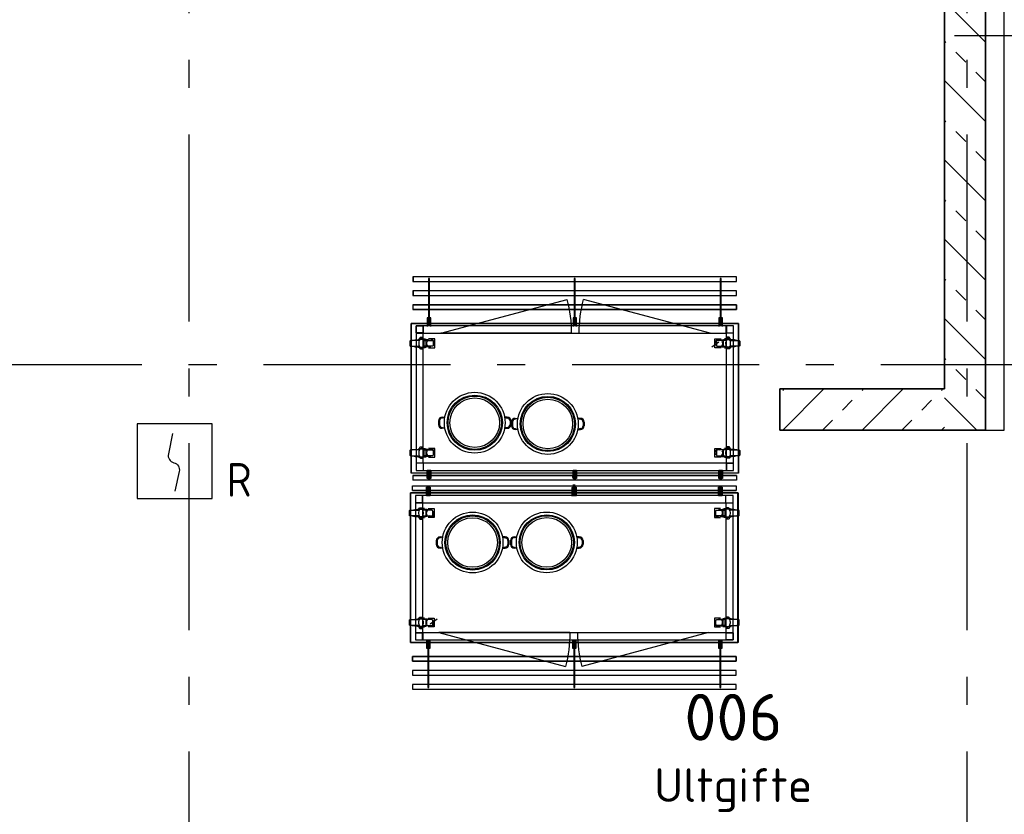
# Model space of a CAD drawing. Header units: millimetres. Extents: x -285236 to 84130, y -470 to 79511.
# Tile 127 of 192: x 14164 to 19428, y 36377 to 40628. Entities that reach past the tile are written whole.
import ezdxf
from ezdxf.enums import TextEntityAlignment as Align

# ---------------------------------------------------------------- set-up
doc = ezdxf.new("R2010")
doc.units = ezdxf.units.MM
doc.linetypes.add('NLRS_stramien', pattern=[1650, 1000, -250, 150, -250])
doc.layers.add('EL6511--', color=3, linetype='Continuous')
doc.layers.add('XREF', color=254, linetype='Continuous')
doc.styles.add('ISOCPEUR_1', font='isocpeur.ttf', dxfattribs={"height": 250})
doc.styles.add('ISOCPEUR_3', font='isocpeur.ttf', dxfattribs={"height": 180})
doc.styles.add('STABICAD-018', font='ISOCP.SHX', dxfattribs={"height": 180})

# ---------------------------------------------------------------- blocks, each defined once
blk = doc.blocks.new('16_10_25_dwg__U139-1948039-Begane grond - BRANDVEILIGHEID - Bereik brandslanghaspels')
at = {"layer": 'XREF', "linetype": 'Continuous', "flags": 128}
blk.add_lwpolyline([(700, 0), (0, 0), (676.1, 181.2)], dxfattribs=at)
at = {"layer": 'XREF', "linetype": 'Continuous'}
blk.add_arc((0.6, 0), 699.4, 360, 15.01, dxfattribs=at)
blk = doc.blocks.new('16_10_25_dwg__U139-1948040-Begane grond - BRANDVEILIGHEID - Bereik brandslanghaspels')
at = {"layer": 'XREF', "linetype": 'Continuous', "flags": 128}
blk.add_lwpolyline([(700, 0), (0, 0), (676.1, 181.2)], dxfattribs=at)
at = {"layer": 'XREF', "linetype": 'Continuous'}
blk.add_arc((0.6, 0), 699.4, 360, 15.01, dxfattribs=at)
blk = doc.blocks.new('VB653ORM')
at = {"color": 0, "linetype": 'Continuous'}
for p, q in [((-2, 2), (-2, -2)), ((2, 2), (-2, 2)), ((2, -2), (2, 2)), ((-2, -2), (2, -2))]:
    blk.add_line(p, q, dxfattribs=at)
blk.add_lwpolyline([(-0.115, 1.468), (-0.337, 0.383, 0.399092), (-0.043, -0.089, -0.403068), (0.246, -0.559), (0.017, -1.602)], format="xyb", dxfattribs=at)
at = {"color": 0, "linetype": 'Continuous', "style": 'STABICAD-018'}
for tag, p in [('CODING1', (-1.221, 12.191)), ('CODING2', (-0.947, 9.731)), ('ARTICLECODE', (0.777, 6.96)), ('FIREPROTECTION_PANEL', (0.777, 4.649)), ('FIREPROTECTION_ZONE', (0.049, 2.882)), ('FIREPROTECTION_HARDWARENUMBER', (5.423, -4.399))]:
    blk.add_attdef(tag, text='', height=1.8, dxfattribs=at).set_placement(p, align=Align.MIDDLE)
blk.add_attdef('TEXT1', (3.46, -3.379), '', height=1.8, dxfattribs=at)

msp = doc.modelspace()

# ---------------------------------------------------------------- hatches: boundary and pattern name
at = {"layer": 'XREF', "lineweight": 9}
h = msp.add_hatch(dxfattribs=at)
h.set_pattern_fill('FP_183', color=256, angle=45, style=0, pattern_type=2)
h.set_pattern_definition([(135, (19327.87, 39657.6), (-212.13, -212.13), []), (135, (19327.87, 39869.74), (-212.13, -212.13), [75, -75])])
h.paths.add_polyline_path([(19107.8696, 38432.6047), (19327.8696, 38432.6047), (19327.8696, 40882.6047), (19107.8696, 40882.6047), (19107.8696, 38652.6047)])
h = msp.add_hatch(dxfattribs=at)
h.set_pattern_fill('FP_324', color=256, angle=45, style=0, pattern_type=2)
h.set_pattern_definition([(45, (18667.87, 38432.6), (-212.13, 212.13), []), (45, (18880, 38432.6), (-212.13, 212.13), [75, -75])])
h.paths.add_polyline_path([(19107.8696, 38432.6047), (19107.8696, 38652.6047), (18227.8696, 38652.6047), (18227.8696, 38432.6047)])

# ---------------------------------------------------------------- linework, layer by layer
at = {"layer": 'XREF', "linetype": 'NLRS_stramien'}
for p, q in [((15067.8696, 77962.7572), (15067.8696, 8370.0218)), ((19227.8696, 77962.7572), (19227.8696, 8370.0218)), ((-47232.6128, 38782.6047), (64223.889, 38782.6047))]:
    msp.add_line(p, q, dxfattribs=at)
at = {"layer": 'XREF', "lineweight": 35}
for p, q in [((19107.8696, 40882.6047), (19107.8696, 38652.6047)), ((19327.8696, 38432.6047), (19327.8696, 40882.6047)), ((19107.8696, 38652.6047), (18227.8696, 38652.6047)), ((18227.8696, 38652.6047), (18227.8696, 38432.6047)), ((18227.8696, 38432.6047), (19327.8696, 38432.6047))]:
    msp.add_line(p, q, dxfattribs=at)
at = {"layer": 'XREF'}
for p, q in [((19427.8696, 38432.6047), (19427.8696, 40882.6047)), ((19161.9749, 40542.6047), (36027.8696, 40542.6047)), ((16402.7643, 38482.0296), (16402.7643, 38462.0296)), ((16407.7643, 38482.0296), (16407.7643, 38462.0296)), ((16786.0227, 38482.0296), (16786.0227, 38462.0296)), ((16791.0227, 38482.0296), (16791.0227, 38462.0296)), ((16793.4695, 38475.2402), (16793.4695, 38455.2402)), ((16798.4695, 38475.2402), (16798.4695, 38455.2402)), ((17176.7279, 38475.2402), (17176.7279, 38455.2402)), ((17181.7279, 38475.2402), (17181.7279, 38455.2402)), ((19327.8696, 38432.6047), (19427.8696, 38432.6047)), ((17996.7759, 38164.6122), (16266.6193, 38164.6122)), ((17118.2476, 38183.0848), (17123.2746, 38183.0848)), ((17132.2703, 38183.0848), (17137.2973, 38183.0848)), ((16264.4184, 38134.7485), (17994.575, 38134.7485)), ((17125.3912, 38085.7737), (17125.3912, 38142.0303)), ((17130.4182, 38142.0303), (17130.4182, 38085.7737)), ((16391.2499, 37841.1569), (16391.2499, 37821.1569)), ((16396.2499, 37841.1569), (16396.2499, 37821.1569)), ((16774.5083, 37841.1569), (16774.5083, 37821.1569)), ((16779.5083, 37841.1569), (16779.5083, 37821.1569)), ((16787.747, 37841.7168), (16787.747, 37821.7168)), ((16792.747, 37841.7168), (16792.747, 37821.7168)), ((17171.0054, 37841.7168), (17171.0054, 37821.7168)), ((17176.0054, 37841.7168), (17176.0054, 37821.7168))]:
    msp.add_line(p, q, dxfattribs=at)
at = {"layer": 'XREF', "linetype": 'Continuous'}
for p, q in [((16303.8403, 38919.7057), (16303.8403, 38924.7327)), ((17901.9013, 38903.3017), (17864.331, 38875.7855)), ((17959.8443, 38919.7057), (17959.8443, 38924.7327)), ((16321.038, 38869.171), (16321.038, 38872.3459)), ((17942.9112, 38869.171), (17942.9112, 38872.3459)), ((16303.8403, 38334.4555), (16303.8403, 38339.4825)), ((17959.8443, 38334.4555), (17959.8443, 38339.4825)), ((16321.038, 38283.9208), (16321.038, 38286.8312)), ((17942.9112, 38283.9208), (17942.9112, 38286.8312)), ((16320.7734, 38255.8754), (16283.2031, 38255.8754)), ((16318.2831, 38015.4399), (16318.2831, 38012.5295)), ((17940.1563, 38015.4399), (17940.1563, 38012.5295)), ((17940.4209, 38043.4853), (17977.9912, 38043.4853)), ((16301.35, 37964.9051), (16301.35, 37959.8781)), ((17957.354, 37964.9051), (17957.354, 37959.8781)), ((16318.2831, 37430.1897), (16318.2831, 37427.0148)), ((16359.293, 37396.0589), (16396.8633, 37423.5752)), ((17940.1563, 37430.1897), (17940.1563, 37427.0148)), ((16301.35, 37379.655), (16301.35, 37374.628)), ((17957.354, 37379.655), (17957.354, 37374.628))]:
    msp.add_line(p, q, dxfattribs=at)
at = {"layer": 'XREF', "flags": 128}
for points in [[(17996.7759, 39227.9053), (17996.7759, 39253.0414), (16266.6193, 39253.0414), (16266.6193, 39227.9053)], [(16267.0638, 39252.6892), (16267.0638, 39227.8188), (17996.8854, 39227.8188), (17996.8854, 39252.6892)], [(17996.7759, 39153.0263), (17996.7759, 39178.1624), (16266.6193, 39178.1624), (16266.6193, 39153.0263)], [(16267.0638, 39177.8132), (16267.0638, 39152.9427), (17996.8854, 39152.9427), (17996.8854, 39177.8132)], [(18006.8302, 39003.268), (18006.8302, 38202.8821), (16256.5647, 38202.8821), (16256.5647, 39003.268)], [(16356.4917, 38172.7974), (16356.4917, 38213.8072), (16347.496, 38213.8072), (16347.496, 38172.7974), (16342.469, 38172.7974), (16342.469, 38218.8342), (16361.5187, 38218.8342), (16361.5187, 38172.7974)], [(17136.4724, 38172.7974), (17136.4724, 38213.8072), (17127.4767, 38213.8072), (17127.4767, 38172.7974), (17122.4497, 38172.7974), (17122.4497, 38218.8342), (17141.4995, 38218.8342), (17141.4995, 38172.7974)], [(17916.4532, 38172.7974), (17916.4532, 38213.8072), (17907.4575, 38213.8072), (17907.4575, 38172.7974), (17902.4305, 38172.7974), (17902.4305, 38218.8342), (17921.4802, 38218.8342), (17921.4802, 38172.7974)], [(16344.7411, 38126.5633), (16344.7411, 38085.5535), (16353.7368, 38085.5535), (16353.7368, 38126.5633), (16358.7638, 38126.5633), (16358.7638, 38080.5264), (16339.7141, 38080.5264), (16339.7141, 38126.5633)], [(17124.7219, 38126.5633), (17124.7219, 38085.5535), (17133.7176, 38085.5535), (17133.7176, 38126.5633), (17138.7446, 38126.5633), (17138.7446, 38080.5264), (17119.6948, 38080.5264), (17119.6948, 38126.5633)], [(17904.7026, 38126.5633), (17904.7026, 38085.5535), (17913.6983, 38085.5535), (17913.6983, 38126.5633), (17918.7253, 38126.5633), (17918.7253, 38080.5264), (17899.6756, 38080.5264), (17899.6756, 38126.5633)], [(16254.3641, 37296.0926), (16254.3641, 38096.4786), (18004.6296, 38096.4786), (18004.6296, 37296.0926)], [(17994.1305, 37121.5475), (17994.1305, 37146.418), (16264.3089, 37146.418), (16264.3089, 37121.5475)], [(16264.4184, 37146.3344), (16264.4184, 37121.1982), (17994.575, 37121.1982), (17994.575, 37146.3344)], [(17994.1305, 37046.6714), (17994.1305, 37071.5419), (16264.3089, 37071.5419), (16264.3089, 37046.6714)], [(16264.4184, 37071.4554), (16264.4184, 37046.3192), (17994.575, 37046.3192), (17994.575, 37071.4554)]]:
    msp.add_lwpolyline(points, close=True, dxfattribs=at)
for points in [[(16354.375, 38993.9304), (16354.375, 39243.1644), (16349.348, 39243.1644), (16349.348, 38993.9304)], [(17134.3558, 38993.9304), (17134.3558, 39243.1644), (17129.3288, 39243.1644), (17129.3288, 38993.9304)], [(17914.3366, 38993.9304), (17914.3366, 39243.1644), (17909.3096, 39243.1644), (17909.3096, 38993.9304)], [(16267.0638, 39077.8021), (16267.0638, 39102.9372), (17996.8854, 39102.9372), (17996.7759, 39077.8826), (17996.7759, 39103.2833), (16266.6193, 39103.2833), (16266.6193, 39077.8826), (17996.7759, 39077.8826), (16267.0638, 39077.8826)], [(16347.496, 38992.3429), (16347.496, 39033.3527), (16342.469, 39033.3527), (16342.469, 38987.3159)], [(16361.5187, 38987.3159), (16361.5187, 39033.3527), (16356.4917, 39033.3527), (16356.4917, 38992.3429)], [(17127.4767, 38992.3429), (17127.4767, 39033.3527), (17122.4497, 39033.3527), (17122.4497, 38987.3159)], [(17141.4995, 38987.3159), (17141.4995, 39033.3527), (17136.4724, 39033.3527), (17136.4724, 38992.3429)], [(17907.4575, 38992.3429), (17907.4575, 39033.3527), (17902.4305, 39033.3527), (17902.4305, 38987.3159)], [(17921.4802, 38987.3159), (17921.4802, 39033.3527), (17916.4532, 39033.3527), (17916.4532, 38992.3429)], [(16422.7643, 38502.0296), (16437.1207, 38502.0296), (16422.7643, 38497.0296)], [(16771.0227, 38502.0296), (16756.6664, 38502.0296), (16771.0227, 38497.0296)], [(16813.4695, 38495.2402), (16827.8259, 38495.2402), (16813.4695, 38490.2402)], [(17161.7279, 38495.2402), (17147.3716, 38495.2402), (17161.7279, 38490.2402)], [(16422.7643, 38447.0296), (16437.1207, 38442.0296), (16422.7643, 38442.0296)], [(16771.0227, 38447.0296), (16756.6664, 38442.0296), (16771.0227, 38442.0296)], [(16813.4695, 38440.2402), (16827.8259, 38435.2402), (16813.4695, 38435.2402)], [(17161.7279, 38440.2402), (17147.3716, 38435.2402), (17161.7279, 38435.2402)], [(17996.8854, 38190.0934), (17996.8854, 38164.9583), (16267.0638, 38164.9583), (16267.0638, 38190.0934), (17996.7759, 38190.0934), (16266.6193, 38190.0934)], [(16349.348, 38164.6122), (16349.348, 38212.2197), (16354.375, 38212.2197), (16354.375, 38164.6122)], [(17129.3288, 38164.6122), (17129.3288, 38212.2197), (17134.3558, 38212.2197), (17134.3558, 38164.6122)], [(17909.3096, 38164.6122), (17909.3096, 38212.2197), (17914.3366, 38212.2197), (17914.3366, 38164.6122)], [(16264.3089, 38109.2673), (16264.3089, 38134.4023), (17994.1305, 38134.4023), (17994.1305, 38109.2673), (16264.4184, 38109.2673), (17994.575, 38109.2673)], [(16351.8847, 38134.7485), (16351.8847, 38087.1409), (16346.8577, 38087.1409), (16346.8577, 38134.7485)], [(17118.2476, 38079.1592), (17118.2476, 38125.196), (17123.2746, 38125.196), (17123.2746, 38084.1862)], [(17131.8655, 38134.7485), (17131.8655, 38087.1409), (17126.8385, 38087.1409), (17126.8385, 38134.7485)], [(17132.2703, 38084.1862), (17132.2703, 38125.196), (17137.2973, 38125.196), (17137.2973, 38079.1592)], [(17911.8463, 38134.7485), (17911.8463, 38087.1409), (17906.8192, 38087.1409), (17906.8192, 38134.7485)], [(16411.2499, 37861.1569), (16425.6063, 37861.1569), (16411.2499, 37856.1569)], [(16759.5083, 37861.1569), (16745.152, 37861.1569), (16759.5083, 37856.1569)], [(16807.747, 37861.7168), (16822.1034, 37861.7168), (16807.747, 37856.7168)], [(17156.0054, 37861.7168), (17141.6491, 37861.7168), (17156.0054, 37856.7168)], [(16411.2499, 37806.1569), (16425.6063, 37801.1569), (16411.2499, 37801.1569)], [(16759.5083, 37806.1569), (16745.152, 37801.1569), (16759.5083, 37801.1569)], [(16807.747, 37806.7168), (16822.1034, 37801.7168), (16807.747, 37801.7168)], [(17156.0054, 37806.7168), (17141.6491, 37801.7168), (17156.0054, 37801.7168)], [(16339.7141, 37312.0448), (16339.7141, 37266.008), (16344.7411, 37266.008), (16344.7411, 37307.0178)], [(16346.8577, 37305.4303), (16346.8577, 37056.1963), (16351.8847, 37056.1963), (16351.8847, 37305.4303)], [(16353.7368, 37307.0178), (16353.7368, 37266.008), (16358.7638, 37266.008), (16358.7638, 37312.0448)], [(17119.6948, 37312.0448), (17119.6948, 37266.008), (17124.7219, 37266.008), (17124.7219, 37307.0178)], [(17126.8385, 37305.4303), (17126.8385, 37056.1963), (17131.8655, 37056.1963), (17131.8655, 37305.4303)], [(17133.7176, 37307.0178), (17133.7176, 37266.008), (17138.7446, 37266.008), (17138.7446, 37312.0448)], [(17899.6756, 37312.0448), (17899.6756, 37266.008), (17904.7026, 37266.008), (17904.7026, 37307.0178)], [(17906.8192, 37305.4303), (17906.8192, 37056.1963), (17911.8463, 37056.1963), (17911.8463, 37305.4303)], [(17913.6983, 37307.0178), (17913.6983, 37266.008), (17918.7253, 37266.008), (17918.7253, 37312.0448)], [(17994.1305, 37221.5586), (17994.1305, 37196.4235), (16264.3089, 37196.4235), (16264.4184, 37221.4781), (16264.4184, 37196.0774), (17994.575, 37196.0774), (17994.575, 37221.4781), (16264.4184, 37221.4781), (17994.1305, 37221.4781)]]:
    msp.add_lwpolyline(points, dxfattribs=at)
at = {"layer": 'XREF', "lineweight": 25, "flags": 128}
for points in [[(16257.0097, 39003.3128), (16257.0097, 38203.224), (18006.9394, 38203.224), (18006.9394, 39003.3128)], [(18004.1846, 37296.0478), (18004.1846, 38096.1366), (16254.2549, 38096.1366), (16254.2549, 37296.0478)]]:
    msp.add_lwpolyline(points, close=True, dxfattribs=at)
at = {"layer": 'XREF', "linetype": 'Continuous', "flags": 128}
for points in [[(16281.8802, 38950.9261), (16321.8318, 38950.9261), (16321.8318, 38990.8776)], [(16321.8318, 38255.8754), (16321.8318, 38950.9261), (17941.8529, 38950.9261), (17941.8529, 38255.8754), (16321.8318, 38255.8754), (16321.8318, 38218.3051)], [(17981.8044, 38950.9261), (17941.8529, 38950.9261), (17941.8529, 38990.8776)], [(16302.5174, 38911.5037), (16254.8931, 38911.5037), (16254.0994, 38911.5037), (16253.3056, 38911.2391), (16252.5119, 38910.71), (16251.7182, 38910.1808), (16251.189, 38909.6517), (16250.6598, 38908.8579), (16250.3953, 38908.0642), (16250.1307, 38907.2704), (16249.8661, 38906.4767), (16249.8661, 38885.5749), (16250.1307, 38884.5166), (16250.3953, 38883.7228), (16250.6598, 38882.9291), (16251.189, 38882.4), (16251.7182, 38881.6062), (16252.5119, 38881.0771), (16253.3056, 38880.8125), (16254.0994, 38880.5479), (16254.8931, 38880.5479), (16302.5174, 38880.5479)], [(16265.7409, 38911.5037), (16278.7053, 38914.4141), (16304.1049, 38914.4141)], [(16294.0509, 38877.3729), (16294.0509, 38875.5209), (16337.7065, 38875.5209), (16337.7065, 38916.5307), (16294.0509, 38916.5307), (16294.0509, 38914.4141)], [(16299.0779, 38917.3245), (16299.0779, 38919.7057), (16331.6212, 38919.7057)], [(16305.1632, 38875.5209), (16302.2529, 38880.8125), (16300.4008, 38886.8978), (16299.3425, 38892.9831), (16299.3425, 38899.0685), (16300.4008, 38905.1538), (16302.2529, 38910.9746), (16305.1632, 38916.5307)], [(16312.5715, 38924.7327), (16311.7777, 38925.5264), (16310.7194, 38926.0556), (16309.9257, 38926.5847), (16308.8674, 38926.5847), (16307.5445, 38926.5847), (16306.4861, 38926.5847), (16305.6924, 38926.0556), (16304.6341, 38925.5264), (16303.8403, 38924.7327), (16304.6341, 38926.3202), (16305.4278, 38927.6431), (16306.4861, 38928.7014), (16318.3922, 38928.7014), (16319.4505, 38927.6431), (16320.2443, 38926.3202), (16321.038, 38924.7327)], [(16321.038, 38919.7057), (16321.038, 38924.7327), (16320.2443, 38925.5264), (16319.186, 38926.0556), (16318.3922, 38926.5847), (16317.3339, 38926.5847), (16316.2756, 38926.5847), (16315.2173, 38926.5847), (16314.1589, 38926.0556), (16313.1006, 38925.5264), (16312.5715, 38924.7327), (16312.5715, 38919.7057)], [(16319.7151, 38916.5307), (16322.6255, 38910.9746), (16324.7421, 38905.1538), (16325.5359, 38899.0685), (16325.5359, 38892.9831), (16324.7421, 38886.8978), (16322.6255, 38880.8125), (16319.7151, 38875.5209)], [(16359.1375, 38911.5037), (16346.1731, 38914.4141), (16321.038, 38914.4141)], [(16322.3609, 38911.5037), (16369.9852, 38911.5037), (16370.779, 38911.5037), (16371.5727, 38911.2391), (16372.3665, 38910.71), (16373.1602, 38910.1808), (16373.6894, 38909.6517), (16374.2185, 38908.8579), (16374.7477, 38908.0642), (16375.0123, 38907.2704), (16375.0123, 38906.4767), (16375.0123, 38885.5749), (16375.0123, 38884.5166), (16374.7477, 38883.7228), (16374.2185, 38882.9291), (16373.6894, 38882.4), (16373.1602, 38881.6062), (16372.3665, 38881.0771), (16371.5727, 38880.8125), (16370.779, 38880.5479), (16369.9852, 38880.5479), (16322.3609, 38880.5479)], [(16361.7833, 38874.7271), (16359.9312, 38874.7271), (16355.9625, 38875.5209), (16352.2584, 38877.1084), (16348.8189, 38879.225), (16345.9085, 38881.8708), (16343.5273, 38885.3103), (16341.9398, 38889.0144), (16340.8815, 38892.7186), (16340.8815, 38896.9518), (16341.4106, 38900.9205), (16342.7335, 38904.6246), (16343.7919, 38906.4767)], [(16350.4064, 38872.3459), (16383.2142, 38872.3459), (16383.2142, 38919.7057), (16350.4064, 38919.7057)], [(17913.5428, 38872.3459), (17880.735, 38872.3459), (17880.735, 38919.7057), (17913.5428, 38919.7057)], [(17941.3237, 38911.5037), (17893.9639, 38911.5037), (17892.9056, 38911.5037), (17892.1119, 38911.2391), (17891.3181, 38910.71), (17890.789, 38910.1808), (17889.9952, 38909.6517), (17889.4661, 38908.8579), (17889.2015, 38908.0642), (17888.9369, 38907.2704), (17888.9369, 38906.4767), (17888.9369, 38885.5749), (17888.9369, 38884.5166), (17889.2015, 38883.7228), (17889.4661, 38882.9291), (17889.9952, 38882.4), (17890.789, 38881.6062), (17891.3181, 38881.0771), (17892.1119, 38880.8125), (17892.9056, 38880.5479), (17893.9639, 38880.5479), (17941.3237, 38880.5479)], [(17904.8117, 38911.5037), (17917.7761, 38914.4141), (17942.9112, 38914.4141)], [(17969.6337, 38877.3729), (17969.6337, 38875.5209), (17925.9781, 38875.5209), (17925.9781, 38916.5307), (17969.6337, 38916.5307), (17969.6337, 38914.4141)], [(17964.8713, 38917.3245), (17964.8713, 38919.7057), (17932.0634, 38919.7057)], [(17944.2341, 38916.5307), (17941.3237, 38910.9746), (17939.2071, 38905.1538), (17938.1487, 38899.0685), (17938.1487, 38892.9831), (17939.2071, 38886.8978), (17941.3237, 38880.8125), (17944.2341, 38875.5209)], [(17951.3777, 38924.7327), (17952.1715, 38925.5264), (17952.9652, 38926.0556), (17954.0235, 38926.5847), (17955.0818, 38926.5847), (17956.1402, 38926.5847), (17957.1985, 38926.5847), (17958.2568, 38926.0556), (17959.0505, 38925.5264), (17959.8443, 38924.7327), (17959.3151, 38926.3202), (17958.5214, 38927.6431), (17957.463, 38928.7014), (17945.2924, 38928.7014), (17944.2341, 38927.6431), (17943.4403, 38926.3202), (17942.9112, 38924.7327)], [(17942.9112, 38919.7057), (17942.9112, 38924.7327), (17943.7049, 38925.5264), (17944.4986, 38926.0556), (17945.557, 38926.5847), (17946.6153, 38926.5847), (17947.6736, 38926.5847), (17948.7319, 38926.5847), (17949.7902, 38926.0556), (17950.584, 38925.5264), (17951.3777, 38924.7327), (17951.3777, 38919.7057)], [(17958.7859, 38875.5209), (17961.6963, 38880.8125), (17963.5484, 38886.8978), (17964.6067, 38892.9831), (17964.6067, 38899.0685), (17963.5484, 38905.1538), (17961.6963, 38910.9746), (17958.7859, 38916.5307)], [(17997.9437, 38911.5037), (17984.9793, 38914.4141), (17959.8443, 38914.4141)], [(17961.4317, 38911.5037), (18008.7915, 38911.5037), (18009.8498, 38911.5037), (18010.6436, 38911.2391), (18011.4373, 38910.71), (18012.231, 38910.1808), (18012.7602, 38909.6517), (18013.2894, 38908.8579), (18013.5539, 38908.0642), (18013.8185, 38907.2704), (18013.8185, 38906.4767), (18013.8185, 38885.5749), (18013.8185, 38884.5166), (18013.5539, 38883.7228), (18013.2894, 38882.9291), (18012.7602, 38882.4), (18012.231, 38881.6062), (18011.4373, 38881.0771), (18010.6436, 38880.8125), (18009.8498, 38880.5479), (18008.7915, 38880.5479), (17961.4317, 38880.5479)], [(16265.7409, 38880.5479), (16278.7053, 38877.3729), (16304.1049, 38877.3729)], [(16331.6212, 38872.3459), (16299.0779, 38872.3459), (16299.0779, 38874.7271)], [(16303.8403, 38869.171), (16307.2799, 38867.8481), (16310.7194, 38867.3189), (16314.1589, 38867.3189), (16317.5985, 38867.8481), (16321.038, 38869.171), (16303.8403, 38869.171), (16303.8403, 38872.3459)], [(16359.1375, 38880.5479), (16346.1731, 38877.3729), (16321.038, 38877.3729)], [(17904.8117, 38880.5479), (17917.7761, 38877.3729), (17942.9112, 38877.3729)], [(17932.0634, 38872.3459), (17964.8713, 38872.3459), (17964.8713, 38874.7271)], [(17959.8443, 38869.171), (17956.6693, 38867.8481), (17953.2298, 38867.3189), (17949.5257, 38867.3189), (17946.0861, 38867.8481), (17942.9112, 38869.171), (17959.8443, 38869.171), (17959.8443, 38872.3459)], [(17997.9437, 38880.5479), (17984.9793, 38877.3729), (17959.8443, 38877.3729)], [(16302.5174, 38326.2536), (16254.8931, 38326.2536), (16254.0994, 38325.989), (16253.3056, 38325.989), (16252.5119, 38325.4598), (16251.7182, 38324.9307), (16251.189, 38324.4015), (16250.6598, 38323.6078), (16250.3953, 38322.814), (16250.1307, 38322.0203), (16249.8661, 38321.2265), (16249.8661, 38300.0602), (16250.1307, 38299.2664), (16250.3953, 38298.4727), (16250.6598, 38297.679), (16251.189, 38296.8852), (16251.7182, 38296.3561), (16252.5119, 38295.8269), (16253.3056, 38295.5623), (16254.0994, 38295.2977), (16254.8931, 38295.0332), (16302.5174, 38295.0332)], [(16265.7409, 38326.2536), (16278.7053, 38329.1639), (16304.1049, 38329.1639)], [(16294.0509, 38292.1228), (16294.0509, 38290.2707), (16337.7065, 38290.2707), (16337.7065, 38331.2806), (16294.0509, 38331.2806), (16294.0509, 38329.1639)], [(16299.0779, 38331.8097), (16299.0779, 38334.4555), (16331.6212, 38334.4555)], [(16305.1632, 38290.2707), (16302.2529, 38295.5623), (16300.4008, 38301.3831), (16299.3425, 38307.4684), (16299.3425, 38313.8183), (16300.4008, 38319.9036), (16302.2529, 38325.7244), (16305.1632, 38331.2806)], [(16312.5715, 38339.4825), (16311.7777, 38340.2763), (16310.7194, 38340.8054), (16309.9257, 38341.07), (16308.8674, 38341.3346), (16307.5445, 38341.3346), (16306.4861, 38341.07), (16305.6924, 38340.8054), (16304.6341, 38340.2763), (16303.8403, 38339.4825), (16304.6341, 38340.8054), (16305.4278, 38342.1283), (16306.4861, 38343.4512), (16318.3922, 38343.4512), (16319.4505, 38342.1283), (16320.2443, 38340.8054), (16321.038, 38339.4825)], [(16321.038, 38334.4555), (16321.038, 38339.4825), (16320.2443, 38340.2763), (16319.186, 38340.8054), (16318.3922, 38341.07), (16317.3339, 38341.3346), (16316.2756, 38341.3346), (16315.2173, 38341.07), (16314.1589, 38340.8054), (16313.1006, 38340.2763), (16312.5715, 38339.4825), (16312.5715, 38334.4555)], [(16319.7151, 38331.2806), (16322.6255, 38325.7244), (16324.7421, 38319.9036), (16325.5359, 38313.8183), (16325.5359, 38307.4684), (16324.7421, 38301.3831), (16322.6255, 38295.5623), (16319.7151, 38290.2707)], [(16359.1375, 38326.2536), (16346.1731, 38329.1639), (16321.038, 38329.1639)], [(16322.3609, 38326.2536), (16369.9852, 38326.2536), (16370.779, 38325.989), (16371.5727, 38325.989), (16372.3665, 38325.4598), (16373.1602, 38324.9307), (16373.6894, 38324.4015), (16374.2185, 38323.6078), (16374.7477, 38322.814), (16375.0123, 38322.0203), (16375.0123, 38321.2265), (16375.0123, 38300.0602), (16375.0123, 38299.2664), (16374.7477, 38298.4727), (16374.2185, 38297.679), (16373.6894, 38296.8852), (16373.1602, 38296.3561), (16372.3665, 38295.8269), (16371.5727, 38295.5623), (16370.779, 38295.2977), (16369.9852, 38295.0332), (16322.3609, 38295.0332)], [(16361.7833, 38289.477), (16359.9312, 38289.477), (16355.9625, 38290.2707), (16352.2584, 38291.5936), (16348.8189, 38293.9748), (16345.9085, 38296.6206), (16343.5273, 38299.7956), (16341.9398, 38303.4997), (16340.8815, 38307.4684), (16340.8815, 38311.4371), (16341.4106, 38315.4058), (16342.7335, 38319.3745), (16343.7919, 38321.2265)], [(16350.4064, 38286.8312), (16383.2142, 38286.8312), (16383.2142, 38334.4555), (16350.4064, 38334.4555)], [(17913.5428, 38286.8312), (17880.735, 38286.8312), (17880.735, 38334.4555), (17913.5428, 38334.4555)], [(17941.3237, 38326.2536), (17893.9639, 38326.2536), (17892.9056, 38325.989), (17892.1119, 38325.989), (17891.3181, 38325.4598), (17890.789, 38324.9307), (17889.9952, 38324.4015), (17889.4661, 38323.6078), (17889.2015, 38322.814), (17888.9369, 38322.0203), (17888.9369, 38321.2265), (17888.9369, 38300.0602), (17888.9369, 38299.2664), (17889.2015, 38298.4727), (17889.4661, 38297.679), (17889.9952, 38296.8852), (17890.789, 38296.3561), (17891.3181, 38295.8269), (17892.1119, 38295.5623), (17892.9056, 38295.2977), (17893.9639, 38295.0332), (17941.3237, 38295.0332)], [(17904.8117, 38326.2536), (17917.7761, 38329.1639), (17942.9112, 38329.1639)], [(17969.6337, 38292.1228), (17969.6337, 38290.2707), (17925.9781, 38290.2707), (17925.9781, 38331.2806), (17969.6337, 38331.2806), (17969.6337, 38329.1639)], [(17964.8713, 38331.8097), (17964.8713, 38334.4555), (17932.0634, 38334.4555)], [(17944.2341, 38331.2806), (17941.3237, 38325.7244), (17939.2071, 38319.9036), (17938.1487, 38313.8183), (17938.1487, 38307.4684), (17939.2071, 38301.3831), (17941.3237, 38295.5623), (17944.2341, 38290.2707)], [(17951.3777, 38339.4825), (17952.1715, 38340.2763), (17952.9652, 38340.8054), (17954.0235, 38341.07), (17955.0818, 38341.3346), (17956.1402, 38341.3346), (17957.1985, 38341.07), (17958.2568, 38340.8054), (17959.0505, 38340.2763), (17959.8443, 38339.4825), (17959.3151, 38340.8054), (17958.5214, 38342.1283), (17957.463, 38343.4512), (17945.2924, 38343.4512), (17944.2341, 38342.1283), (17943.4403, 38340.8054), (17942.9112, 38339.4825)], [(17942.9112, 38334.4555), (17942.9112, 38339.4825), (17943.7049, 38340.2763), (17944.4986, 38340.8054), (17945.557, 38341.07), (17946.6153, 38341.3346), (17947.6736, 38341.3346), (17948.7319, 38341.07), (17949.7902, 38340.8054), (17950.584, 38340.2763), (17951.3777, 38339.4825), (17951.3777, 38334.4555)], [(17958.7859, 38290.2707), (17961.6963, 38295.5623), (17963.5484, 38301.3831), (17964.6067, 38307.4684), (17964.6067, 38313.8183), (17963.5484, 38319.9036), (17961.6963, 38325.7244), (17958.7859, 38331.2806)], [(17997.9437, 38326.2536), (17984.9793, 38329.1639), (17959.8443, 38329.1639)], [(17961.4317, 38326.2536), (18008.7915, 38326.2536), (18009.8498, 38325.989), (18010.6436, 38325.989), (18011.4373, 38325.4598), (18012.231, 38324.9307), (18012.7602, 38324.4015), (18013.2894, 38323.6078), (18013.5539, 38322.814), (18013.8185, 38322.0203), (18013.8185, 38321.2265), (18013.8185, 38300.0602), (18013.8185, 38299.2664), (18013.5539, 38298.4727), (18013.2894, 38297.679), (18012.7602, 38296.8852), (18012.231, 38296.3561), (18011.4373, 38295.8269), (18010.6436, 38295.5623), (18009.8498, 38295.2977), (18008.7915, 38295.0332), (17961.4317, 38295.0332)], [(16265.7409, 38295.0332), (16278.7053, 38292.1228), (16304.1049, 38292.1228)], [(16331.6212, 38286.8312), (16299.0779, 38286.8312), (16299.0779, 38289.477)], [(16303.8403, 38283.9208), (16307.2799, 38282.5979), (16310.7194, 38282.0688), (16314.1589, 38282.0688), (16317.5985, 38282.5979), (16321.038, 38283.9208), (16303.8403, 38283.9208), (16303.8403, 38286.8312)], [(16359.1375, 38295.0332), (16346.1731, 38292.1228), (16321.038, 38292.1228)], [(17904.8117, 38295.0332), (17917.7761, 38292.1228), (17942.9112, 38292.1228)], [(17932.0634, 38286.8312), (17964.8713, 38286.8312), (17964.8713, 38289.477)], [(17959.8443, 38283.9208), (17956.6693, 38282.5979), (17953.2298, 38282.0688), (17949.5257, 38282.0688), (17946.0861, 38282.5979), (17942.9112, 38283.9208), (17959.8443, 38283.9208), (17959.8443, 38286.8312)], [(17997.9437, 38295.0332), (17984.9793, 38292.1228), (17959.8443, 38292.1228)], [(16283.2031, 38254.5525), (16283.2031, 38216.9822), (16320.7734, 38216.9822)], [(17981.8044, 38255.8754), (17941.8529, 38255.8754), (17941.8529, 38215.9239)], [(16279.3899, 38043.4853), (16319.3414, 38043.4853), (16319.3414, 38083.4368)], [(17939.3625, 38043.4853), (17939.3625, 37348.4346), (16319.3414, 37348.4346), (16319.3414, 38043.4853), (17939.3625, 38043.4853), (17939.3625, 38081.0556)], [(17977.9912, 38044.8082), (17977.9912, 38082.3785), (17940.4209, 38082.3785)], [(16299.7626, 37973.1071), (16252.4028, 37973.1071), (16251.3445, 37973.3717), (16250.5507, 37973.3717), (16249.757, 37973.9009), (16248.9633, 37974.43), (16248.4341, 37974.9592), (16247.9049, 37975.7529), (16247.6404, 37976.5467), (16247.3758, 37977.3404), (16247.3758, 37978.1341), (16247.3758, 37999.3005), (16247.3758, 38000.0942), (16247.6404, 38000.888), (16247.9049, 38001.6817), (16248.4341, 38002.4755), (16248.9633, 38003.0046), (16249.757, 38003.5338), (16250.5507, 38003.7984), (16251.3445, 38004.0629), (16252.4028, 38004.3275), (16299.7626, 38004.3275)], [(16263.2506, 38004.3275), (16276.215, 38007.2379), (16301.35, 38007.2379)], [(16291.5606, 38007.2379), (16291.5606, 38009.0899), (16335.2162, 38009.0899), (16335.2162, 37968.0801), (16291.5606, 37968.0801), (16291.5606, 37970.1967)], [(16329.1309, 38012.5295), (16296.323, 38012.5295), (16296.323, 38009.8837)], [(16302.4083, 38009.0899), (16299.498, 38003.7984), (16297.6459, 37997.9776), (16296.5876, 37991.8923), (16296.5876, 37985.5424), (16297.6459, 37979.457), (16299.498, 37973.6363), (16302.4083, 37968.0801)], [(16301.35, 38015.4399), (16304.525, 38016.7628), (16307.9645, 38017.2919), (16311.6686, 38017.2919), (16315.1082, 38016.7628), (16318.2831, 38015.4399), (16301.35, 38015.4399), (16301.35, 38012.5295)], [(16316.9602, 37968.0801), (16319.8706, 37973.6363), (16321.9872, 37979.457), (16323.0456, 37985.5424), (16323.0456, 37991.8923), (16321.9872, 37997.9776), (16319.8706, 38003.7984), (16316.9602, 38009.0899)], [(16356.3826, 38004.3275), (16343.4182, 38007.2379), (16318.2831, 38007.2379)], [(16319.8706, 37973.1071), (16367.2304, 37973.1071), (16368.2887, 37973.3717), (16369.0824, 37973.3717), (16369.8762, 37973.9009), (16370.4053, 37974.43), (16371.1991, 37974.9592), (16371.7282, 37975.7529), (16371.9928, 37976.5467), (16372.2574, 37977.3404), (16372.2574, 37978.1341), (16372.2574, 37999.3005), (16372.2574, 38000.0942), (16371.9928, 38000.888), (16371.7282, 38001.6817), (16371.1991, 38002.4755), (16370.4053, 38003.0046), (16369.8762, 38003.5338), (16369.0824, 38003.7984), (16368.2887, 38004.0629), (16367.2304, 38004.3275), (16319.8706, 38004.3275)], [(16347.6515, 38012.5295), (16380.4593, 38012.5295), (16380.4593, 37964.9051), (16347.6515, 37964.9051)], [(17910.7879, 38012.5295), (17877.9801, 38012.5295), (17877.9801, 37964.9051), (17910.7879, 37964.9051)], [(17938.8334, 37973.1071), (17891.2091, 37973.1071), (17890.4153, 37973.3717), (17889.6216, 37973.3717), (17888.8278, 37973.9009), (17888.0341, 37974.43), (17887.5049, 37974.9592), (17886.9758, 37975.7529), (17886.4466, 37976.5467), (17886.182, 37977.3404), (17886.182, 37978.1341), (17886.182, 37999.3005), (17886.182, 38000.0942), (17886.4466, 38000.888), (17886.9758, 38001.6817), (17887.5049, 38002.4755), (17888.0341, 38003.0046), (17888.8278, 38003.5338), (17889.6216, 38003.7984), (17890.4153, 38004.0629), (17891.2091, 38004.3275), (17938.8334, 38004.3275)], [(17899.411, 38009.8837), (17901.2631, 38009.8837), (17905.2318, 38009.0899), (17908.9359, 38007.7671), (17912.3754, 38005.3858), (17915.2858, 38002.74), (17917.667, 37999.5651), (17919.2545, 37995.861), (17920.3128, 37991.8923), (17920.3128, 37987.9236), (17919.7837, 37983.9549), (17918.4608, 37979.9862), (17917.4024, 37978.1341)], [(17902.0568, 38004.3275), (17915.0212, 38007.2379), (17940.1563, 38007.2379)], [(17967.1434, 38007.2379), (17967.1434, 38009.0899), (17923.4878, 38009.0899), (17923.4878, 37968.0801), (17967.1434, 37968.0801), (17967.1434, 37970.1967)], [(17929.5731, 38012.5295), (17962.1164, 38012.5295), (17962.1164, 38009.8837)], [(17941.4792, 37968.0801), (17938.5688, 37973.6363), (17936.4522, 37979.457), (17935.6584, 37985.5424), (17935.6584, 37991.8923), (17936.4522, 37997.9776), (17938.5688, 38003.7984), (17941.4792, 38009.0899)], [(17957.354, 38015.4399), (17953.9144, 38016.7628), (17950.4749, 38017.2919), (17947.0354, 38017.2919), (17943.5958, 38016.7628), (17940.1563, 38015.4399), (17957.354, 38015.4399), (17957.354, 38012.5295)], [(17956.0311, 38009.0899), (17958.9414, 38003.7984), (17960.7935, 37997.9776), (17961.8518, 37991.8923), (17961.8518, 37985.5424), (17960.7935, 37979.457), (17958.9414, 37973.6363), (17956.0311, 37968.0801)], [(17995.4534, 38004.3275), (17982.489, 38007.2379), (17957.0894, 38007.2379)], [(17958.6769, 37973.1071), (18006.3012, 37973.1071), (18007.0949, 37973.3717), (18007.8887, 37973.3717), (18008.6824, 37973.9009), (18009.4761, 37974.43), (18010.0053, 37974.9592), (18010.5345, 37975.7529), (18010.799, 37976.5467), (18011.0636, 37977.3404), (18011.3282, 37978.1341), (18011.3282, 37999.3005), (18011.0636, 38000.0942), (18010.799, 38000.888), (18010.5345, 38001.6817), (18010.0053, 38002.4755), (18009.4761, 38003.0046), (18008.6824, 38003.5338), (18007.8887, 38003.7984), (18007.0949, 38004.0629), (18006.3012, 38004.3275), (17958.6769, 38004.3275)], [(16263.2506, 37973.1071), (16276.215, 37970.1967), (16301.35, 37970.1967)], [(16296.323, 37967.5509), (16296.323, 37964.9051), (16329.1309, 37964.9051)], [(16309.8166, 37959.8781), (16309.0228, 37959.0844), (16308.2291, 37958.5552), (16307.1708, 37958.2907), (16306.1125, 37958.0261), (16305.0541, 37958.0261), (16303.9958, 37958.2907), (16302.9375, 37958.5552), (16302.1438, 37959.0844), (16301.35, 37959.8781), (16301.8792, 37958.5552), (16302.6729, 37957.2323), (16303.7312, 37955.9094), (16315.9019, 37955.9094), (16316.9602, 37957.2323), (16317.754, 37958.5552), (16318.2831, 37959.8781)], [(16318.2831, 37964.9051), (16318.2831, 37959.8781), (16317.4894, 37959.0844), (16316.6956, 37958.5552), (16315.6373, 37958.2907), (16314.579, 37958.0261), (16313.5207, 37958.0261), (16312.4624, 37958.2907), (16311.4041, 37958.5552), (16310.6103, 37959.0844), (16309.8166, 37959.8781), (16309.8166, 37964.9051)], [(16356.3826, 37973.1071), (16343.4182, 37970.1967), (16318.2831, 37970.1967)], [(17902.0568, 37973.1071), (17915.0212, 37970.1967), (17940.1563, 37970.1967)], [(17962.1164, 37967.5509), (17962.1164, 37964.9051), (17929.5731, 37964.9051)], [(17940.1563, 37964.9051), (17940.1563, 37959.8781), (17940.95, 37959.0844), (17942.0083, 37958.5552), (17942.8021, 37958.2907), (17943.8604, 37958.0261), (17944.9187, 37958.0261), (17945.977, 37958.2907), (17947.0354, 37958.5552), (17948.0937, 37959.0844), (17948.6228, 37959.8781), (17948.6228, 37964.9051)], [(17948.6228, 37959.8781), (17949.4166, 37959.0844), (17950.4749, 37958.5552), (17951.2686, 37958.2907), (17952.3269, 37958.0261), (17953.6498, 37958.0261), (17954.7082, 37958.2907), (17955.5019, 37958.5552), (17956.5602, 37959.0844), (17957.354, 37959.8781), (17956.5602, 37958.5552), (17955.7665, 37957.2323), (17954.7082, 37955.9094), (17942.8021, 37955.9094), (17941.7438, 37957.2323), (17940.95, 37958.5552), (17940.1563, 37959.8781)], [(17995.4534, 37973.1071), (17982.489, 37970.1967), (17957.0894, 37970.1967)], [(16291.5606, 37421.9877), (16291.5606, 37423.8398), (16335.2162, 37423.8398), (16335.2162, 37382.83), (16291.5606, 37382.83), (16291.5606, 37384.9466)], [(16329.1309, 37427.0148), (16296.323, 37427.0148), (16296.323, 37424.6335)], [(16302.4083, 37423.8398), (16299.498, 37418.5482), (16297.6459, 37412.4629), (16296.5876, 37406.3775), (16296.5876, 37400.2922), (16297.6459, 37394.2069), (16299.498, 37388.3861), (16302.4083, 37382.83)], [(16301.35, 37430.1897), (16304.525, 37431.5126), (16307.9645, 37432.0418), (16311.6686, 37432.0418), (16315.1082, 37431.5126), (16318.2831, 37430.1897), (16301.35, 37430.1897), (16301.35, 37427.0148)], [(16316.9602, 37382.83), (16319.8706, 37388.3861), (16321.9872, 37394.2069), (16323.0456, 37400.2922), (16323.0456, 37406.3775), (16321.9872, 37412.4629), (16319.8706, 37418.5482), (16316.9602, 37423.8398)], [(16347.6515, 37427.0148), (16380.4593, 37427.0148), (16380.4593, 37379.655), (16347.6515, 37379.655)], [(17910.7879, 37427.0148), (17877.9801, 37427.0148), (17877.9801, 37379.655), (17910.7879, 37379.655)], [(17899.411, 37424.6335), (17901.2631, 37424.6335), (17905.2318, 37423.8398), (17908.9359, 37422.2523), (17912.3754, 37420.1357), (17915.2858, 37417.4899), (17917.667, 37414.0504), (17919.2545, 37410.3462), (17920.3128, 37406.6421), (17920.3128, 37402.4088), (17919.7837, 37398.4402), (17918.4608, 37394.736), (17917.4024, 37392.884)], [(17967.1434, 37421.9877), (17967.1434, 37423.8398), (17923.4878, 37423.8398), (17923.4878, 37382.83), (17967.1434, 37382.83), (17967.1434, 37384.9466)], [(17929.5731, 37427.0148), (17962.1164, 37427.0148), (17962.1164, 37424.6335)], [(17941.4792, 37382.83), (17938.5688, 37388.3861), (17936.4522, 37394.2069), (17935.6584, 37400.2922), (17935.6584, 37406.3775), (17936.4522, 37412.4629), (17938.5688, 37418.5482), (17941.4792, 37423.8398)], [(17957.354, 37430.1897), (17953.9144, 37431.5126), (17950.4749, 37432.0418), (17947.0354, 37432.0418), (17943.5958, 37431.5126), (17940.1563, 37430.1897), (17957.354, 37430.1897), (17957.354, 37427.0148)], [(17956.0311, 37423.8398), (17958.9414, 37418.5482), (17960.7935, 37412.4629), (17961.8518, 37406.3775), (17961.8518, 37400.2922), (17960.7935, 37394.2069), (17958.9414, 37388.3861), (17956.0311, 37382.83)], [(16299.7626, 37387.857), (16252.4028, 37387.857), (16251.3445, 37387.857), (16250.5507, 37388.1215), (16249.757, 37388.6507), (16248.9633, 37389.1799), (16248.4341, 37389.709), (16247.9049, 37390.5028), (16247.6404, 37391.2965), (16247.3758, 37392.0902), (16247.3758, 37392.884), (16247.3758, 37413.7858), (16247.3758, 37414.8441), (16247.6404, 37415.6378), (16247.9049, 37416.4316), (16248.4341, 37416.9607), (16248.9633, 37417.7545), (16249.757, 37418.2836), (16250.5507, 37418.5482), (16251.3445, 37418.8128), (16252.4028, 37418.8128), (16299.7626, 37418.8128)], [(16263.2506, 37418.8128), (16276.215, 37421.9877), (16301.35, 37421.9877)], [(16263.2506, 37387.857), (16276.215, 37384.9466), (16301.35, 37384.9466)], [(16296.323, 37382.0362), (16296.323, 37379.655), (16329.1309, 37379.655)], [(16309.8166, 37374.628), (16309.0228, 37373.8342), (16308.2291, 37373.3051), (16307.1708, 37372.7759), (16306.1125, 37372.7759), (16305.0541, 37372.7759), (16303.9958, 37372.7759), (16302.9375, 37373.3051), (16302.1438, 37373.8342), (16301.35, 37374.628), (16301.8792, 37373.0405), (16302.6729, 37371.7176), (16303.7312, 37370.6593), (16315.9019, 37370.6593), (16316.9602, 37371.7176), (16317.754, 37373.0405), (16318.2831, 37374.628)], [(16318.2831, 37379.655), (16318.2831, 37374.628), (16317.4894, 37373.8342), (16316.6956, 37373.3051), (16315.6373, 37372.7759), (16314.579, 37372.7759), (16313.5207, 37372.7759), (16312.4624, 37372.7759), (16311.4041, 37373.3051), (16310.6103, 37373.8342), (16309.8166, 37374.628), (16309.8166, 37379.655)], [(16356.3826, 37418.8128), (16343.4182, 37421.9877), (16318.2831, 37421.9877)], [(16356.3826, 37387.857), (16343.4182, 37384.9466), (16318.2831, 37384.9466)], [(16319.8706, 37387.857), (16367.2304, 37387.857), (16368.2887, 37387.857), (16369.0824, 37388.1215), (16369.8762, 37388.6507), (16370.4053, 37389.1799), (16371.1991, 37389.709), (16371.7282, 37390.5028), (16371.9928, 37391.2965), (16372.2574, 37392.0902), (16372.2574, 37392.884), (16372.2574, 37413.7858), (16372.2574, 37414.8441), (16371.9928, 37415.6378), (16371.7282, 37416.4316), (16371.1991, 37416.9607), (16370.4053, 37417.7545), (16369.8762, 37418.2836), (16369.0824, 37418.5482), (16368.2887, 37418.8128), (16367.2304, 37418.8128), (16319.8706, 37418.8128)], [(17938.8334, 37387.857), (17891.2091, 37387.857), (17890.4153, 37387.857), (17889.6216, 37388.1215), (17888.8278, 37388.6507), (17888.0341, 37389.1799), (17887.5049, 37389.709), (17886.9758, 37390.5028), (17886.4466, 37391.2965), (17886.182, 37392.0902), (17886.182, 37392.884), (17886.182, 37413.7858), (17886.182, 37414.8441), (17886.4466, 37415.6378), (17886.9758, 37416.4316), (17887.5049, 37416.9607), (17888.0341, 37417.7545), (17888.8278, 37418.2836), (17889.6216, 37418.5482), (17890.4153, 37418.8128), (17891.2091, 37418.8128), (17938.8334, 37418.8128)], [(17902.0568, 37418.8128), (17915.0212, 37421.9877), (17940.1563, 37421.9877)], [(17902.0568, 37387.857), (17915.0212, 37384.9466), (17940.1563, 37384.9466)], [(17962.1164, 37382.0362), (17962.1164, 37379.655), (17929.5731, 37379.655)], [(17940.1563, 37379.655), (17940.1563, 37374.628), (17940.95, 37373.8342), (17942.0083, 37373.3051), (17942.8021, 37372.7759), (17943.8604, 37372.7759), (17944.9187, 37372.7759), (17945.977, 37372.7759), (17947.0354, 37373.3051), (17948.0937, 37373.8342), (17948.6228, 37374.628), (17948.6228, 37379.655)], [(17948.6228, 37374.628), (17949.4166, 37373.8342), (17950.4749, 37373.3051), (17951.2686, 37372.7759), (17952.3269, 37372.7759), (17953.6498, 37372.7759), (17954.7082, 37372.7759), (17955.5019, 37373.3051), (17956.5602, 37373.8342), (17957.354, 37374.628), (17956.5602, 37373.0405), (17955.7665, 37371.7176), (17954.7082, 37370.6593), (17942.8021, 37370.6593), (17941.7438, 37371.7176), (17940.95, 37373.0405), (17940.1563, 37374.628)], [(17995.4534, 37418.8128), (17982.489, 37421.9877), (17957.0894, 37421.9877)], [(17995.4534, 37387.857), (17982.489, 37384.9466), (17957.0894, 37384.9466)], [(17958.6769, 37387.857), (18006.3012, 37387.857), (18007.0949, 37387.857), (18007.8887, 37388.1215), (18008.6824, 37388.6507), (18009.4761, 37389.1799), (18010.0053, 37389.709), (18010.5345, 37390.5028), (18010.799, 37391.2965), (18011.0636, 37392.0902), (18011.3282, 37392.884), (18011.3282, 37413.7858), (18011.0636, 37414.8441), (18010.799, 37415.6378), (18010.5345, 37416.4316), (18010.0053, 37416.9607), (18009.4761, 37417.7545), (18008.6824, 37418.2836), (18007.8887, 37418.5482), (18007.0949, 37418.8128), (18006.3012, 37418.8128), (17958.6769, 37418.8128)], [(16279.3899, 37348.4346), (16319.3414, 37348.4346), (16319.3414, 37308.4831)], [(17979.3141, 37348.4346), (17939.3625, 37348.4346), (17939.3625, 37308.4831)]]:
    msp.add_lwpolyline(points, dxfattribs=at)
for points in [[(16320.7734, 38989.5547), (16320.7734, 38951.9844), (16283.2031, 38951.9844), (16283.2031, 38989.5547)], [(16283.2031, 38216.9822), (17980.7461, 38216.9822), (17980.7461, 38989.5547), (16283.2031, 38989.5547)], [(17943.1757, 38989.5547), (17943.1757, 38951.9844), (17980.7461, 38951.9844), (17980.7461, 38989.5547)], [(17943.1757, 38254.5525), (17943.1757, 38216.9822), (17980.7461, 38216.9822), (17980.7461, 38254.5525)], [(16318.0185, 38044.8082), (16318.0185, 38082.3785), (16280.4482, 38082.3785), (16280.4482, 38044.8082)], [(17977.9912, 38082.3785), (16280.4482, 38082.3785), (16280.4482, 37309.806), (17977.9912, 37309.806)], [(16318.0185, 37309.806), (16318.0185, 37347.3763), (16280.4482, 37347.3763), (16280.4482, 37309.806)], [(17940.4209, 37309.806), (17940.4209, 37347.3763), (17977.9912, 37347.3763), (17977.9912, 37309.806)]]:
    msp.add_lwpolyline(points, close=True, dxfattribs=at)
at = {"layer": 'XREF'}
for centre, radius in [((16596.9596, 38472.0296), 162.5), ((16596.9596, 38472.0296), 147.5), ((16596.9596, 38472.0296), 142.5), ((16596.9596, 38472.0296), 132.5), ((16987.6648, 38465.2402), 162.5), ((16987.6648, 38465.2402), 147.5), ((16987.6648, 38465.2402), 142.5), ((16987.6648, 38465.2402), 132.5), ((16585.4452, 37831.1569), 162.5), ((16585.4452, 37831.1569), 147.5), ((16585.4452, 37831.1569), 142.5), ((16585.4452, 37831.1569), 132.5), ((16981.9423, 37831.7168), 162.5), ((16981.9423, 37831.7168), 147.5), ((16981.9423, 37831.7168), 142.5), ((16981.9423, 37831.7168), 132.5)]:
    msp.add_circle(centre, radius, dxfattribs=at)
at = {"layer": 'XREF', "linetype": 'Continuous'}
for centre, radius, start, end in [((16361.7192, 38895.7475), 21.3149, 330.6812145, 89.1165892), ((17901.8056, 38895.9916), 21.0685, 89.7396171, 210.4625792), ((17901.8266, 38895.8935), 21.1665, 270.2024027, 29.9997936), ((16361.917, 38310.3465), 21.199, 330.1514284, 89.6463753), ((17901.6173, 38310.5851), 20.962, 89.2235862, 210.9786102), ((17902.0566, 38310.5111), 21.0347, 269.5769872, 30.6252092), ((16359.1377, 37988.8496), 21.0347, 89.5769872, 210.6252092), ((16359.577, 37988.7756), 20.962, 269.2235862, 30.9786102), ((17899.2773, 37989.0141), 21.199, 150.1514284, 269.6463753), ((16359.3677, 37403.4672), 21.1665, 90.2024027, 209.9997936), ((16359.3887, 37403.3691), 21.0685, 269.7396171, 30.4625792), ((17899.4751, 37403.6131), 21.3149, 150.6812145, 269.1165892)]:
    msp.add_arc(centre, radius, start, end, dxfattribs=at)
at = {"layer": 'XREF'}
for centre, radius, start, end in [((16422.7643, 38482.0296), 20, 90, 180), ((16422.7643, 38482.0296), 15, 90, 180), ((16771.0227, 38482.0296), 20, 0, 90), ((16771.0227, 38482.0296), 15, 0, 90), ((16813.4695, 38475.2402), 20, 90, 180), ((16813.4695, 38475.2402), 15, 90, 180), ((17161.7279, 38475.2402), 20, 0, 90), ((17161.7279, 38475.2402), 15, 0, 90), ((16422.7643, 38462.0296), 20, 180, 270), ((16422.7643, 38462.0296), 15, 180, 270), ((16771.0227, 38462.0296), 15, 270, 0), ((16771.0227, 38462.0296), 20, 270, 0), ((16813.4695, 38455.2402), 20, 180, 270), ((16813.4695, 38455.2402), 15, 180, 270), ((17161.7279, 38455.2402), 15, 270, 0), ((17161.7279, 38455.2402), 20, 270, 0), ((16411.2499, 37841.1569), 20, 90, 180), ((16411.2499, 37841.1569), 15, 90, 180), ((16759.5083, 37841.1569), 20, 0, 90), ((16759.5083, 37841.1569), 15, 0, 90), ((16807.747, 37841.7168), 20, 90, 180), ((16807.747, 37841.7168), 15, 90, 180), ((17156.0054, 37841.7168), 20, 0, 90), ((17156.0054, 37841.7168), 15, 0, 90), ((16411.2499, 37821.1569), 20, 180, 270), ((16411.2499, 37821.1569), 15, 180, 270), ((16759.5083, 37821.1569), 15, 270, 0), ((16759.5083, 37821.1569), 20, 270, 0), ((16807.747, 37821.7168), 20, 180, 270), ((16807.747, 37821.7168), 15, 180, 270), ((17156.0054, 37821.7168), 15, 270, 0), ((17156.0054, 37821.7168), 20, 270, 0)]:
    msp.add_arc(centre, radius, start, end, dxfattribs=at)

# ---------------------------------------------------------------- block references
at = {"layer": 'EL6511--', "linetype": 'Continuous', "lineweight": 100}
ref = msp.add_blockref('VB653ORM', (14992.8122, 38266.7104), dxfattribs=dict(at, xscale=100, yscale=100, zscale=100))
ref.add_attrib('TEXT1', 'R', (15270.8122, 38076.7104), dxfattribs={"layer": '0', "color": 1, "linetype": 'Continuous', "lineweight": 100, "height": 180, "style": 'STABICAD-018'})
at = {"layer": 'XREF'}
msp.add_blockref('16_10_25_dwg__U139-1948040-Begane grond - BRANDVEILIGHEID - Bereik brandslanghaspels', (16415.0567, 38950.2747), dxfattribs=at)
at = {"layer": 'XREF', "extrusion": (0, 0, -1), "zscale": -1}
msp.add_blockref('16_10_25_dwg__U139-1948039-Begane grond - BRANDVEILIGHEID - Bereik brandslanghaspels', (-17855.3208, 38950.2747), dxfattribs=at)
at = {"layer": 'XREF', "extrusion": (0, 0, -1), "zscale": -1, "rotation": 180}
msp.add_blockref('16_10_25_dwg__U139-1948039-Begane grond - BRANDVEILIGHEID - Bereik brandslanghaspels', (-16405.8735, 37349.086), dxfattribs=at)
at = {"layer": 'XREF', "rotation": 180}
msp.add_blockref('16_10_25_dwg__U139-1948040-Begane grond - BRANDVEILIGHEID - Bereik brandslanghaspels', (17846.1376, 37349.086), dxfattribs=at)

# ---------------------------------------------------------------- texts
at = {"layer": 'XREF', "attachment_point": 1}
for s, insert, char_height, width, style in [('006', (17717.7989, 37021.4889), 250, 649.366875, 'ISOCPEUR_1'), ('Ultgifte', (17555.7989, 36623.515), 180, 1042.19375, 'ISOCPEUR_3')]:
    msp.add_mtext(s, dxfattribs=dict(at, insert=insert, char_height=char_height, width=width, style=style))

doc.saveas('drawing.dxf')
